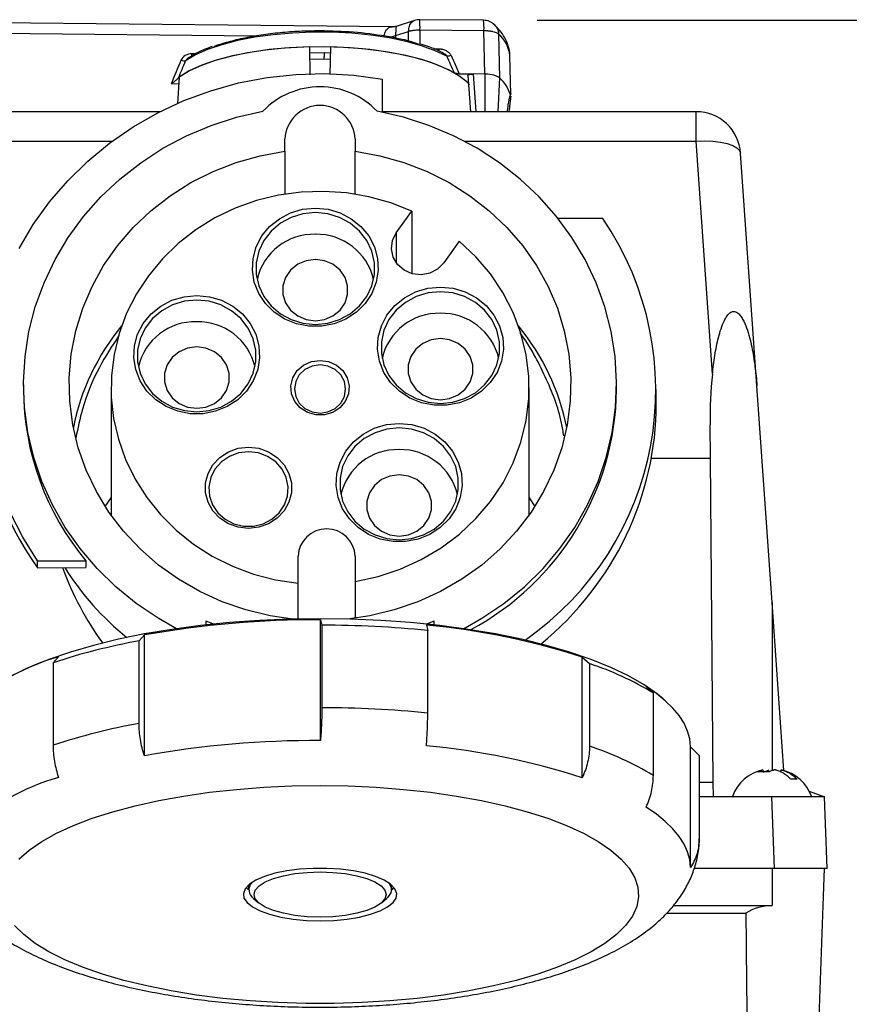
# Model space of a CAD drawing. Header units: inches. Extents: x 1.5 to 64.5, y 1.5 to 49.5.
# Tile 5 of 20: x 14.1 to 18.8, y 11.7 to 17.2. Entities that reach past the tile are written whole.
import ezdxf

# ---------------------------------------------------------------- set-up
doc = ezdxf.new("R2010")
doc.units = ezdxf.units.IN
doc.header["$LTSCALE"] = 6
doc.header["$MEASUREMENT"] = 0
doc.layers.add('DIMENSIONS', color=140, linetype='Continuous', lineweight=25)
doc.styles.add('SLDTEXTSTYLE0', font='TXT', dxfattribs={"width": 0.7})
doc.dimstyles.new('SLDDIMSTYLE0', dxfattribs={"dimtxt": 0.509766, "dimasz": 0.78, "dimexe": 0, "dimexo": 0.0625, "dimgap": 0.127441, "dimtad": 0, "dimtih": 1, "dimtoh": 1, "dimrnd": 1e-09, "dimzin": 12, "dimdsep": 46, "dimtxsty": 'SLDTEXTSTYLE0', "dimsah": 1, "dimcen": 0.09, "dimadec": 0, "dimazin": 3, "dimtfac": 1, "dimtofl": 0, "dimtmove": 0, "dimatfit": 3, "dimfxl": 0, "dimfrac": 2, "dimtolj": 1, "dimtzin": 12, "dimarcsym": 0})

# ---------------------------------------------------------------- blocks, each defined once
blk = doc.blocks.new('_D_10')
at = {"layer": 'DIMENSIONS'}
for p, q in [((17.047, 17.1868), (23.6951, 17.1868)), ((22.9451, 17.1868), (22.9451, 14.1158)), ((21.9757, 13.1915), (21.8045, 13.1915)), ((21.8045, 13.1915), (21.8045, 12.3813)), ((23.9146, 13.1915), (24.0858, 13.1915)), ((24.0858, 13.1915), (24.0858, 12.3813)), ((21.8045, 12.3813), (21.9757, 12.3813)), ((24.0858, 12.3813), (23.9146, 12.3813)), ((22.9451, 8.5556), (22.9451, 12.2672)), ((18.4665, 8.5556), (23.6951, 8.5556))]:
    blk.add_line(p, q, dxfattribs=at)
for points in [[(22.9451, 17.1868), (22.8251, 16.4068), (23.0651, 16.4068)], [(22.9451, 8.5556), (23.0651, 9.3356), (22.8251, 9.3356)]]:
    blk.add_solid(points, dxfattribs=at)
at = {"layer": 'DIMENSIONS', "char_height": 0.5, "attachment_point": 1, "style": 'SLDTEXTSTYLE0'}
for s, insert in [('8.63', (22.1877, 13.9502)), ('219.2', (21.9757, 13.0259))]:
    blk.add_mtext(s, dxfattribs=dict(at, insert=insert))

msp = doc.modelspace()

# ---------------------------------------------------------------- linework, layer by layer
for p, q in [((16.237, 17.1498), (13.6371, 17.1759)), ((16.3603, 17.186), (16.258, 17.153)), ((16.747, 17.1868), (16.3888, 17.1903)), ((13.6388, 17.1189), (15.4741, 17.1005)), ((16.254, 17.1017), (16.2539, 17.0871)), ((16.254, 17.1017), (16.3262, 17.125)), ((16.3256, 17.0696), (16.3262, 17.125)), ((16.3906, 17.1333), (16.3897, 17.0533)), ((16.3906, 17.1333), (16.7487, 17.1297)), ((16.7536, 16.8855), (16.7487, 17.1297)), ((16.8307, 17.1094), (16.8354, 16.8653)), ((15.1325, 16.9986), (15.1129, 16.9988)), ((15.7756, 16.8821), (15.7726, 17.0382)), ((15.7733, 17.0056), (15.8535, 17.0067)), ((15.8535, 17.0067), (15.8878, 17.0054)), ((15.8885, 17.0382), (15.8855, 16.8825)), ((16.4674, 17.0272), (16.4966, 17.027)), ((16.8997, 16.7711), (16.8936, 16.9896)), ((15.8526, 16.9685), (15.7734, 16.9678)), ((15.8875, 16.9678), (15.8526, 16.9685)), ((16.6105, 16.8869), (16.6882, 16.8862)), ((16.6583, 16.8786), (16.673, 16.6752)), ((16.7536, 16.8855), (16.6882, 16.8862)), ((16.6882, 16.8862), (16.7034, 16.6752)), ((16.7536, 16.8855), (16.7533, 16.6752)), ((14.9969, 16.8324), (15.0391, 16.832)), ((15.0414, 16.8681), (15.032, 16.7209)), ((16.1806, 16.6721), (16.1806, 16.8579)), ((16.8354, 16.8653), (16.8272, 16.6752)), ((14.9335, 16.6752), (13.7233, 16.6752)), ((17.9378, 16.6752), (16.1806, 16.6752)), ((16.8904, 16.6892), (16.888, 16.6752)), ((17.9378, 16.5107), (17.9378, 16.6752)), ((13.7233, 16.5107), (14.6669, 16.5107)), ((15.6337, 16.4536), (15.6337, 16.5221)), ((16.0274, 16.5221), (16.0274, 16.4536)), ((16.6373, 16.5107), (17.9378, 16.5107)), ((18.029, 15.2059), (17.9378, 16.5107)), ((15.6337, 16.4536), (15.6337, 16.2135)), ((16.0274, 16.2135), (16.0274, 16.4536)), ((18.2783, 15.139), (18.1872, 16.4426)), ((16.2576, 15.9957), (16.3446, 16.1174)), ((16.3446, 16.1174), (16.3446, 15.7678)), ((17.4144, 16.077), (17.1641, 16.077)), ((16.2576, 15.9957), (16.2576, 15.8281)), ((16.6103, 15.9498), (16.5233, 15.8281)), ((14.1691, 15.1459), (14.1691, 15.1185)), ((14.6596, 15.1288), (14.6596, 14.4154)), ((17.0016, 14.4154), (17.0016, 15.1288)), ((17.492, 15.1185), (17.492, 15.1459)), ((17.7144, 15.0412), (17.7144, 15.1185)), ((18.3632, 13.926), (18.2783, 15.139)), ((18.0175, 14.7341), (18.0159, 14.9219)), ((17.6864, 14.7341), (18.0175, 14.7341)), ((18.0334, 12.9199), (18.0175, 14.7341)), ((14.6268, 14.4641), (14.6596, 14.5127)), ((17.0016, 14.5127), (17.0343, 14.4641)), ((15.7074, 14.0345), (15.7074, 14.186)), ((16.0274, 14.186), (16.0274, 14.0441)), ((14.2467, 14.16), (14.5191, 14.16)), ((14.2467, 14.1201), (14.2467, 14.16)), ((14.2467, 14.1201), (14.5191, 14.1228)), ((14.5191, 14.16), (14.5191, 14.1228)), ((15.7074, 13.8337), (15.7074, 14.0345)), ((16.0274, 14.0441), (16.0274, 13.8381)), ((18.4289, 12.9853), (18.3632, 13.926)), ((18.3632, 13.926), (18.3632, 12.983)), ((15.1906, 13.8239), (15.2366, 13.8051)), ((15.1906, 13.8239), (15.1906, 13.8001)), ((15.833, 13.1529), (15.833, 13.8289)), ((15.833, 13.8289), (15.8404, 13.7991)), ((15.8404, 13.7991), (15.8404, 13.3367)), ((16.4245, 13.8051), (16.4706, 13.8239)), ((16.4266, 13.799), (16.434, 13.7691)), ((16.4706, 13.8001), (16.4706, 13.8239)), ((14.8466, 13.7441), (14.8165, 13.711)), ((14.8466, 13.068), (14.8466, 13.7441)), ((16.434, 13.3068), (16.434, 13.7691)), ((14.8165, 13.2486), (14.8165, 13.711)), ((14.3651, 13.6217), (14.3349, 13.5886)), ((14.3349, 13.5886), (14.3349, 13.1262)), ((17.2996, 12.9444), (17.2996, 13.6205)), ((17.2996, 13.6205), (17.3401, 13.5838)), ((17.3401, 13.5838), (17.3401, 13.1215)), ((17.6574, 13.4558), (17.698, 13.4191)), ((17.698, 12.9568), (17.698, 13.4191)), ((17.7632, 13.3776), (17.7539, 13.3857)), ((17.9056, 13.1184), (17.9555, 13.0689)), ((17.9056, 12.4423), (17.9056, 13.1184)), ((17.9555, 13.0689), (17.9555, 12.6066)), ((18.3114, 12.9889), (18.3136, 12.979)), ((18.3143, 12.9758), (18.347, 12.9889)), ((18.412, 12.9758), (18.4149, 12.9889)), ((17.9555, 12.9199), (18.0334, 12.9199)), ((18.0341, 12.8377), (18.0334, 12.9199)), ((18.5719, 12.8688), (18.6575, 12.8377)), ((18.0341, 12.8377), (17.9555, 12.8377)), ((18.3626, 12.8377), (18.0341, 12.8377)), ((18.3767, 12.4356), (18.3626, 12.8377)), ((18.6575, 12.8377), (18.3626, 12.8377)), ((18.6715, 12.4356), (18.6575, 12.8377)), ((18.3767, 12.4356), (17.926, 12.4356)), ((18.3632, 12.4356), (18.3632, 12.2282)), ((18.6715, 12.4356), (18.3767, 12.4356)), ((18.4009, 12.4356), (18.3767, 12.4356)), ((18.6493, 12.2282), (18.6565, 12.4356)), ((15.4306, 12.3421), (15.4306, 12.3186)), ((16.2306, 12.3186), (16.2306, 12.3421)), ((15.458, 12.2688), (15.4859, 12.2444)), ((16.1752, 12.2444), (16.2031, 12.2688)), ((17.8095, 12.2282), (18.3632, 12.2282)), ((18.616, 11.2756), (18.6493, 12.2282)), ((17.7734, 12.1858), (18.2162, 12.1858))]:
    msp.add_line(p, q)
at = {"flags": 128}
for points in [[(16.5417, 16.9858), (16.4764, 17.0167), (16.3998, 17.0444), (16.3131, 17.0683), (16.2179, 17.0881), (16.1159, 17.1035), (16.0088, 17.114), (15.8986, 17.1196), (15.7871, 17.1202), (15.6764, 17.1157), (15.5685, 17.1062), (15.4652, 17.0919), (15.3683, 17.0731), (15.2796, 17.05), (15.2006, 17.0231), (15.1328, 16.9928), (15.0773, 16.9598)], [(15.7726, 17.0382), (15.658, 17.033), (15.5464, 17.0226), (15.4398, 17.0074), (15.34, 16.9874), (15.2487, 16.9631), (15.1677, 16.9349), (15.0981, 16.9033), (15.0414, 16.8689)], [(16.5832, 16.8922), (16.5208, 16.9235), (16.4475, 16.9518), (16.3642, 16.9767), (16.2724, 16.9979), (16.1736, 17.0149), (16.0693, 17.0275), (15.9611, 17.0355), (15.8509, 17.0388), (15.7403, 17.0373), (15.6312, 17.031), (15.5253, 17.02), (15.4242, 17.0046), (15.3297, 16.985), (15.2431, 16.9614), (15.166, 16.9343), (15.0995, 16.904), (15.0446, 16.8711)], [(16.6688, 16.8254), (16.6533, 16.8415), (16.6083, 16.8767), (16.5504, 16.9097), (16.4807, 16.9399), (16.4003, 16.9667), (16.3104, 16.9898), (16.2127, 17.0088), (16.1086, 17.0233), (15.9999, 17.0332), (15.8885, 17.0382)], [(14.1453, 15.9097), (14.2241, 16.0432), (14.3149, 16.1699), (14.417, 16.2887), (14.5296, 16.3988), (14.6518, 16.4994), (14.7829, 16.5897), (14.9217, 16.6691), (15.0673, 16.737), (15.2186, 16.7927), (15.3744, 16.8361), (15.5336, 16.8666), (15.695, 16.8842), (15.8575, 16.8886), (16.0197, 16.8798), (16.1806, 16.8579)], [(15.0272, 13.7793), (14.9232, 13.838), (14.8003, 13.9211), (14.6859, 14.0143), (14.581, 14.1169), (14.4865, 14.2281), (14.4032, 14.3468), (14.3317, 14.4722), (14.2727, 14.6033), (14.2266, 14.7388), (14.1938, 14.8776), (14.1747, 15.0188), (14.1692, 15.1609), (14.1776, 15.303), (14.1996, 15.4437), (14.2353, 15.582), (14.2841, 15.7166), (14.3459, 15.8465), (14.4199, 15.9706), (14.5056, 16.0879), (14.6024, 16.1973), (14.7093, 16.298), (14.8256, 16.3891), (14.9502, 16.4699), (15.0821, 16.5397), (15.2202, 16.5979), (15.3634, 16.6441), (15.5105, 16.6779)], [(16.6339, 13.7793), (16.7379, 13.838), (16.8608, 13.9211), (16.9752, 14.0143), (17.0801, 14.1169), (17.1746, 14.2281), (17.2579, 14.3468), (17.3294, 14.4722), (17.3884, 14.6033), (17.4345, 14.7388), (17.4673, 14.8776), (17.4865, 15.0188), (17.4919, 15.1609), (17.4835, 15.303), (17.4615, 15.4437), (17.4258, 15.582), (17.377, 15.7166), (17.3153, 15.8465), (17.2412, 15.9706), (17.1555, 16.0879), (17.0587, 16.1973), (16.9518, 16.298), (16.8355, 16.3891), (16.7109, 16.4699), (16.579, 16.5397), (16.4409, 16.5979), (16.2977, 16.6441), (16.1506, 16.6779)], [(17.9378, 16.5107), (17.9857, 16.5121), (18.0319, 16.5102), (18.0745, 16.5051), (18.1121, 16.4971), (18.1431, 16.4864), (18.1665, 16.4734), (18.1814, 16.4586), (18.1872, 16.4426)], [(15.6775, 13.833), (15.5512, 13.8515), (15.4151, 13.8842), (15.283, 13.9295), (15.1565, 13.9869), (15.0367, 14.056), (14.9248, 14.1359), (14.822, 14.226), (14.7293, 14.3252), (14.6476, 14.4327), (14.5777, 14.5473), (14.5203, 14.6678), (14.4761, 14.7932), (14.4454, 14.922), (14.4285, 15.0532), (14.4257, 15.1852), (14.4369, 15.3168), (14.462, 15.4468), (14.5008, 15.5737), (14.5529, 15.6964), (14.6178, 15.8135), (14.6949, 15.924), (14.7832, 16.0267), (14.8821, 16.1206), (14.9904, 16.2047), (15.1071, 16.2782), (15.2311, 16.3405), (15.3611, 16.3908), (15.4957, 16.4286), (15.6337, 16.4536)], [(16.0274, 16.4536), (16.1654, 16.4286), (16.3001, 16.3908), (16.43, 16.3405), (16.554, 16.2782), (16.6707, 16.2047), (16.779, 16.1206), (16.8779, 16.0267), (16.9663, 15.924), (17.0433, 15.8135), (17.1082, 15.6964), (17.1603, 15.5737), (17.1991, 15.4468), (17.2242, 15.3168), (17.2354, 15.1852), (17.2326, 15.0532), (17.2157, 14.922), (17.185, 14.7932), (17.1408, 14.6678), (17.0834, 14.5473), (17.0135, 14.4327), (16.9318, 14.3252), (16.8391, 14.226), (16.7363, 14.1359), (16.6244, 14.056), (16.5046, 13.9869), (16.3781, 13.9295), (16.2461, 13.8842), (16.1099, 13.8515), (15.9836, 13.833)], [(16.3446, 16.1174), (16.227, 16.1642), (16.1047, 16.1986), (15.9792, 16.2203), (15.8518, 16.229), (15.7242, 16.2246), (15.5979, 16.2072), (15.4743, 16.177), (15.355, 16.1343), (15.2413, 16.0797), (15.1347, 16.0138), (15.0363, 15.9373), (14.9473, 15.8513), (14.8689, 15.7566), (14.8018, 15.6545), (14.747, 15.5461), (14.7051, 15.4328), (14.6766, 15.3158), (14.6618, 15.1967), (14.6609, 15.0767), (14.6739, 14.9573), (14.7006, 14.84), (14.7408, 14.7261), (14.7939, 14.617), (14.8593, 14.514), (14.9363, 14.4183), (15.024, 14.3311), (15.1212, 14.2533), (15.2268, 14.1859), (15.3396, 14.1298), (15.4583, 14.0855), (15.5814, 14.0536), (15.7074, 14.0345)], [(15.8042, 16.1352), (15.8752, 16.1285), (15.9434, 16.1084), (16.0058, 16.0758), (16.06, 16.0321), (16.1038, 15.979), (16.1352, 15.9187), (16.1531, 15.8537), (16.1567, 15.7867), (16.1459, 15.7203), (16.1211, 15.6574), (16.0833, 15.6004), (16.0341, 15.5518), (15.9755, 15.5134), (15.9098, 15.4869), (15.8399, 15.4734), (15.7684, 15.4734), (15.6985, 15.4869), (15.6328, 15.5134), (15.5742, 15.5518), (15.525, 15.6004), (15.4872, 15.6574), (15.4624, 15.7203), (15.4516, 15.7867), (15.4552, 15.8537), (15.4731, 15.9187), (15.5045, 15.979), (15.5483, 16.0321), (15.6025, 16.0758), (15.6649, 16.1084), (15.7331, 16.1285), (15.8042, 16.1352)], [(15.8042, 16.1096), (15.7349, 16.1028), (15.6687, 16.0826), (15.6084, 16.0498), (15.5567, 16.0061), (15.5157, 15.9531), (15.4874, 15.8934), (15.4729, 15.8294), (15.4729, 15.7639), (15.4874, 15.6999), (15.5157, 15.6402), (15.5567, 15.5872), (15.6084, 15.5435), (15.6687, 15.5107), (15.7349, 15.4905), (15.8042, 15.4837), (15.8734, 15.4905), (15.9396, 15.5107), (15.9999, 15.5435), (16.0517, 15.5872), (16.0926, 15.6402), (16.1209, 15.6999), (16.1354, 15.7639), (16.1354, 15.8294), (16.1209, 15.8934), (16.0926, 15.9531), (16.0517, 16.0061), (15.9999, 16.0498), (15.9396, 16.0826), (15.8734, 16.1028), (15.8042, 16.1096)], [(16.5233, 15.8281), (16.4892, 15.7936), (16.4454, 15.7707), (16.3963, 15.7617), (16.3466, 15.7673), (16.3012, 15.7871), (16.2645, 15.8191), (16.2402, 15.8602), (16.2306, 15.9064), (16.2366, 15.9531), (16.2576, 15.9957)], [(16.0274, 14.0441), (16.1554, 14.0716), (16.2794, 14.1124), (16.3976, 14.166), (16.5088, 14.2318), (16.6114, 14.3088), (16.7042, 14.3961), (16.786, 14.4926), (16.8558, 14.5971), (16.9127, 14.7083), (16.956, 14.8248), (16.9851, 14.9452), (16.9998, 15.0678), (16.9997, 15.1912), (16.9849, 15.3138), (16.9556, 15.4341), (16.9121, 15.5505), (16.8551, 15.6617), (16.7851, 15.7661), (16.7032, 15.8626), (16.6103, 15.9498)], [(15.8042, 15.8475), (15.7526, 15.8406), (15.7052, 15.8202), (15.6659, 15.7882), (15.6377, 15.747), (15.623, 15.7), (15.623, 15.6511), (15.6377, 15.6041), (15.6659, 15.563), (15.7052, 15.5309), (15.7526, 15.5106), (15.8042, 15.5036), (15.8557, 15.5106), (15.9031, 15.5309), (15.9425, 15.563), (15.9706, 15.6041), (15.9853, 15.6511), (15.9853, 15.7), (15.9706, 15.747), (15.9425, 15.7882), (15.9031, 15.8202), (15.8557, 15.8406), (15.8042, 15.8475)], [(16.5053, 15.6926), (16.5763, 15.6858), (16.6445, 15.6657), (16.707, 15.6332), (16.7612, 15.5894), (16.8049, 15.5363), (16.8363, 15.4761), (16.8542, 15.4111), (16.8579, 15.3441), (16.847, 15.2777), (16.8222, 15.2148), (16.7844, 15.1578), (16.7352, 15.1091), (16.6766, 15.0708), (16.611, 15.0443), (16.541, 15.0308), (16.4696, 15.0308), (16.3996, 15.0443), (16.3339, 15.0708), (16.2753, 15.1091), (16.2261, 15.1578), (16.1883, 15.2148), (16.1635, 15.2777), (16.1527, 15.3441), (16.1563, 15.4111), (16.1742, 15.4761), (16.2057, 15.5363), (16.2494, 15.5894), (16.3036, 15.6332), (16.366, 15.6657), (16.4342, 15.6858), (16.5053, 15.6926)], [(16.5053, 15.667), (16.436, 15.6601), (16.3698, 15.6399), (16.3095, 15.6072), (16.2578, 15.5634), (16.2168, 15.5105), (16.1885, 15.4507), (16.174, 15.3867), (16.174, 15.3213), (16.1885, 15.2573), (16.2168, 15.1975), (16.2578, 15.1446), (16.3095, 15.1008), (16.3698, 15.0681), (16.436, 15.0479), (16.5053, 15.0411), (16.5745, 15.0479), (16.6407, 15.0681), (16.701, 15.1008), (16.7528, 15.1446), (16.7937, 15.1975), (16.822, 15.2573), (16.8365, 15.3213), (16.8365, 15.3867), (16.822, 15.4507), (16.7937, 15.5105), (16.7528, 15.5634), (16.701, 15.6072), (16.6407, 15.6399), (16.5745, 15.6601), (16.5053, 15.667)], [(15.1395, 15.6454), (15.2106, 15.6386), (15.2787, 15.6186), (15.3412, 15.586), (15.3954, 15.5422), (15.4391, 15.4892), (15.4706, 15.4289), (15.4885, 15.3639), (15.4921, 15.2969), (15.4813, 15.2305), (15.4565, 15.1676), (15.4187, 15.1106), (15.3695, 15.062), (15.3109, 15.0236), (15.2452, 14.9971), (15.1752, 14.9836), (15.1038, 14.9836), (15.0338, 14.9971), (14.9682, 15.0236), (14.9096, 15.062), (14.8603, 15.1106), (14.8226, 15.1676), (14.7977, 15.2305), (14.7869, 15.2969), (14.7905, 15.3639), (14.8085, 15.4289), (14.8399, 15.4892), (14.8836, 15.5422), (14.9378, 15.586), (15.0003, 15.6186), (15.0685, 15.6386), (15.1395, 15.6454)], [(15.1395, 15.6198), (15.0703, 15.613), (15.0041, 15.5927), (14.9438, 15.56), (14.892, 15.5163), (14.8511, 15.4633), (14.8228, 15.4036), (14.8083, 15.3396), (14.8083, 15.2741), (14.8228, 15.2101), (14.8511, 15.1504), (14.892, 15.0974), (14.9438, 15.0536), (15.0041, 15.0209), (15.0703, 15.0007), (15.1395, 14.9939), (15.2088, 15.0007), (15.275, 15.0209), (15.3353, 15.0536), (15.387, 15.0974), (15.4279, 15.1504), (15.4563, 15.2101), (15.4707, 15.2741), (15.4707, 15.3396), (15.4563, 15.4036), (15.4279, 15.4633), (15.387, 15.5163), (15.3353, 15.56), (15.275, 15.5927), (15.2088, 15.613), (15.1395, 15.6198)], [(16.5053, 15.4049), (16.4537, 15.3979), (16.4063, 15.3776), (16.367, 15.3456), (16.3388, 15.3044), (16.3241, 15.2574), (16.3241, 15.2085), (16.3388, 15.1615), (16.367, 15.1203), (16.4063, 15.0883), (16.4537, 15.0679), (16.5053, 15.061), (16.5568, 15.0679), (16.6042, 15.0883), (16.6436, 15.1203), (16.6717, 15.1615), (16.6864, 15.2085), (16.6864, 15.2574), (16.6717, 15.3044), (16.6436, 15.3456), (16.6042, 15.3776), (16.5568, 15.3979), (16.5053, 15.4049)], [(15.1395, 15.3577), (15.088, 15.3508), (15.0406, 15.3304), (15.0012, 15.2984), (14.9731, 15.2572), (14.9584, 15.2102), (14.9584, 15.1613), (14.9731, 15.1143), (15.0012, 15.0732), (15.0406, 15.0411), (15.088, 15.0208), (15.1395, 15.0138), (15.1911, 15.0208), (15.2385, 15.0411), (15.2778, 15.0732), (15.306, 15.1143), (15.3207, 15.1613), (15.3207, 15.2102), (15.306, 15.2572), (15.2778, 15.2984), (15.2385, 15.3304), (15.1911, 15.3508), (15.1395, 15.3577)], [(15.8306, 15.2824), (15.8787, 15.2756), (15.9227, 15.2557), (15.9584, 15.2246), (15.9828, 15.1849), (15.9936, 15.1403), (15.99, 15.0946), (15.9721, 15.052), (15.9418, 15.0161), (15.9015, 14.9903), (15.8549, 14.9769), (15.8062, 14.9769), (15.7596, 14.9903), (15.7193, 15.0161), (15.689, 15.052), (15.6712, 15.0946), (15.6675, 15.1403), (15.6784, 15.1849), (15.7027, 15.2246), (15.7384, 15.2557), (15.7824, 15.2756), (15.8306, 15.2824)], [(15.8306, 15.2568), (15.7862, 15.2502), (15.7462, 15.231), (15.7145, 15.2012), (15.6941, 15.1636), (15.6871, 15.1219), (15.6941, 15.0803), (15.7145, 15.0427), (15.7462, 15.0128), (15.7862, 14.9937), (15.8306, 14.9871), (15.8749, 14.9937), (15.9149, 15.0128), (15.9466, 15.0427), (15.967, 15.0803), (15.9741, 15.1219), (15.967, 15.1636), (15.9466, 15.2012), (15.9149, 15.231), (15.8749, 15.2502), (15.8306, 15.2568)], [(16.2739, 14.9293), (16.345, 14.9225), (16.4132, 14.9024), (16.4756, 14.8698), (16.5298, 14.8261), (16.5736, 14.773), (16.605, 14.7127), (16.6229, 14.6477), (16.6265, 14.5807), (16.6157, 14.5143), (16.5909, 14.4514), (16.5531, 14.3944), (16.5039, 14.3458), (16.4453, 14.3074), (16.3796, 14.281), (16.3097, 14.2674), (16.2382, 14.2674), (16.1683, 14.281), (16.1026, 14.3074), (16.044, 14.3458), (15.9948, 14.3944), (15.957, 14.4514), (15.9322, 14.5143), (15.9214, 14.5807), (15.925, 14.6477), (15.9429, 14.7127), (15.9743, 14.773), (16.0181, 14.8261), (16.0723, 14.8698), (16.1347, 14.9024), (16.2029, 14.9225), (16.2739, 14.9293)], [(16.2739, 14.9036), (16.2047, 14.8968), (16.1385, 14.8766), (16.0782, 14.8439), (16.0264, 14.8001), (15.9855, 14.7471), (15.9572, 14.6874), (15.9427, 14.6234), (15.9427, 14.5579), (15.9572, 14.4939), (15.9855, 14.4342), (16.0264, 14.3812), (16.0782, 14.3375), (16.1385, 14.3048), (16.2047, 14.2845), (16.2739, 14.2777), (16.3432, 14.2845), (16.4094, 14.3048), (16.4697, 14.3375), (16.5214, 14.3812), (16.5624, 14.4342), (16.5907, 14.4939), (16.6052, 14.5579), (16.6052, 14.6234), (16.5907, 14.6874), (16.5624, 14.7471), (16.5214, 14.8001), (16.4697, 14.8439), (16.4094, 14.8766), (16.3432, 14.8968), (16.2739, 14.9036)], [(15.4299, 14.7962), (15.4879, 14.7896), (15.5426, 14.7701), (15.5907, 14.7389), (15.6294, 14.6978), (15.6566, 14.6491), (15.6706, 14.5958), (15.6706, 14.5409), (15.6566, 14.4875), (15.6294, 14.4389), (15.5907, 14.3978), (15.5426, 14.3666), (15.4879, 14.3471), (15.4299, 14.3405), (15.3718, 14.3471), (15.3172, 14.3666), (15.2691, 14.3978), (15.2303, 14.4389), (15.2031, 14.4875), (15.1891, 14.5409), (15.1891, 14.5958), (15.2031, 14.6491), (15.2303, 14.6978), (15.2691, 14.7389), (15.3172, 14.7701), (15.3718, 14.7896), (15.4299, 14.7962)], [(15.4299, 14.7706), (15.3745, 14.764), (15.3227, 14.7447), (15.2776, 14.7139), (15.242, 14.6735), (15.2183, 14.6261), (15.2078, 14.5746), (15.2113, 14.5223), (15.2285, 14.4725), (15.2584, 14.4282), (15.2991, 14.3923), (15.348, 14.3671), (15.402, 14.3541), (15.4578, 14.3541), (15.5118, 14.3671), (15.5607, 14.3923), (15.6013, 14.4282), (15.6312, 14.4725), (15.6484, 14.5223), (15.6519, 14.5746), (15.6415, 14.6261), (15.6177, 14.6735), (15.5822, 14.7139), (15.5371, 14.7447), (15.4852, 14.764), (15.4299, 14.7706)], [(16.2739, 14.6415), (16.2224, 14.6346), (16.175, 14.6142), (16.1356, 14.5822), (16.1075, 14.541), (16.0928, 14.4941), (16.0928, 14.4451), (16.1075, 14.3981), (16.1356, 14.357), (16.175, 14.3249), (16.2224, 14.3046), (16.2739, 14.2976), (16.3255, 14.3046), (16.3729, 14.3249), (16.4122, 14.357), (16.4404, 14.3981), (16.4551, 14.4451), (16.4551, 14.4941), (16.4404, 14.541), (16.4122, 14.5822), (16.3729, 14.6142), (16.3255, 14.6346), (16.2739, 14.6415)], [(14.2467, 14.16), (14.1647, 14.2919), (14.0951, 14.4298)], [(15.8306, 13.8349), (15.66, 13.8325), (15.4907, 13.8253), (15.3236, 13.8133), (15.16, 13.7967), (15.0011, 13.7754), (14.8477, 13.7498), (14.7011, 13.7199), (14.5622, 13.686), (14.432, 13.6483), (14.3113, 13.607), (14.201, 13.5625), (14.1018, 13.5149), (14.0144, 13.4648), (13.9395, 13.4124), (13.9072, 13.3857)], [(17.7539, 13.3857), (17.7216, 13.4124), (17.6467, 13.4648), (17.5593, 13.5149), (17.4601, 13.5625), (17.3498, 13.607), (17.2291, 13.6483), (17.0989, 13.686), (16.96, 13.7199), (16.8134, 13.7498), (16.6601, 13.7754), (16.5011, 13.7967), (16.3375, 13.8133), (16.1704, 13.8253), (16.0011, 13.8325), (15.8306, 13.8349)], [(17.9056, 13.1184), (17.9017, 13.1623), (17.89, 13.2061), (17.8703, 13.2495), (17.8429, 13.2924), (17.8077, 13.3346), (17.765, 13.376), (17.7148, 13.4165), (17.6574, 13.4558)], [(15.8306, 12.901), (15.9883, 12.8986), (16.1448, 12.8914), (16.2989, 12.8796), (16.4493, 12.8631), (16.5949, 12.8422), (16.7344, 12.8169), (16.8669, 12.7875), (16.9913, 12.7542), (17.1066, 12.7173), (17.2119, 12.6771), (17.3064, 12.6338), (17.3894, 12.5879), (17.4602, 12.5396), (17.5182, 12.4894), (17.563, 12.4376), (17.5942, 12.3846), (17.6116, 12.3309), (17.6151, 12.2769), (17.6046, 12.2231), (17.5803, 12.1697), (17.5422, 12.1173), (17.4908, 12.0662), (17.4263, 12.0169), (17.3494, 11.9697), (17.2606, 11.9251), (17.1606, 11.8833), (17.0502, 11.8447), (16.9302, 11.8095), (16.8016, 11.7782), (16.6655, 11.7508), (16.5228, 11.7277), (16.3746, 11.709), (16.2223, 11.6948), (16.0668, 11.6853), (15.9095, 11.6805), (15.7516, 11.6805), (15.5943, 11.6853), (15.4389, 11.6948), (15.2865, 11.709), (15.1384, 11.7277), (14.9956, 11.7508), (14.8595, 11.7782), (14.7309, 11.8095), (14.6109, 11.8447), (14.5005, 11.8833), (14.4005, 11.9251), (14.3117, 11.9697), (14.2348, 12.0169), (14.1703, 12.0662), (14.1189, 12.1173)], [(14.1429, 12.4894), (14.2009, 12.5396), (14.2717, 12.5879), (14.3547, 12.6338), (14.4492, 12.6771), (14.5545, 12.7173), (14.6698, 12.7542), (14.7942, 12.7875), (14.9267, 12.8169), (15.0663, 12.8422), (15.2118, 12.8631), (15.3622, 12.8796), (15.5163, 12.8914), (15.6728, 12.8986), (15.8306, 12.901)], [(17.9056, 12.4423), (17.9017, 12.4862), (17.89, 12.53), (17.8703, 12.5734), (17.8429, 12.6163), (17.8077, 12.6585), (17.765, 12.6999), (17.7148, 12.7404), (17.6574, 12.7797)], [(15.8306, 12.1434), (15.9073, 12.1457), (15.9816, 12.1528), (16.0511, 12.1642), (16.1135, 12.1797), (16.1667, 12.1988), (16.2092, 12.2208), (16.2395, 12.245), (16.2567, 12.2707), (16.2601, 12.297), (16.2498, 12.3232), (16.2259, 12.3483), (16.1894, 12.3715), (16.1414, 12.3921), (16.0833, 12.4094), (16.0171, 12.423), (15.9449, 12.4322), (15.8691, 12.4369), (15.792, 12.4369), (15.7162, 12.4322), (15.644, 12.423), (15.5778, 12.4094), (15.5198, 12.3921), (15.4717, 12.3715), (15.4352, 12.3483), (15.4113, 12.3232), (15.401, 12.297), (15.4044, 12.2707), (15.4216, 12.245), (15.4519, 12.2208), (15.4944, 12.1988), (15.5476, 12.1797), (15.61, 12.1642), (15.6795, 12.1528), (15.7538, 12.1457), (15.8306, 12.1434)], [(15.8306, 12.1639), (15.7584, 12.1663), (15.689, 12.1735), (15.625, 12.1852), (15.5689, 12.201), (15.5229, 12.2201), (15.4887, 12.242), (15.4677, 12.2658), (15.4606, 12.2904), (15.4677, 12.3151), (15.4887, 12.3389), (15.5229, 12.3608), (15.5689, 12.3799), (15.625, 12.3957), (15.689, 12.4074), (15.7584, 12.4146), (15.8306, 12.417), (15.9027, 12.4146), (15.9721, 12.4074), (16.0361, 12.3957), (16.0922, 12.3799), (16.1382, 12.3608), (16.1724, 12.3389), (16.1934, 12.3151), (16.2006, 12.2904), (16.1934, 12.2658), (16.1724, 12.242), (16.1382, 12.2201), (16.0922, 12.201), (16.0361, 12.1852), (15.9721, 12.1735), (15.9027, 12.1663), (15.8306, 12.1639)], [(16.2152, 12.3562), (16.2193, 12.3509), (16.2301, 12.3251), (16.2265, 12.2992), (16.2086, 12.2739), (16.2031, 12.2688)], [(15.4167, 12.3304), (15.4216, 12.3249), (15.4306, 12.3163)], [(16.2305, 12.3163), (16.2395, 12.3249), (16.2444, 12.3304)]]:
    msp.add_lwpolyline(points, dxfattribs=at)
for centre, radius, start, end in [((16.3879, 17.1004), 0.09, 89.4251, 107.8946), ((15.9344, 17.148), 0.4564, 358.1598, 5.3265), ((16.7461, 17.0968), 0.09, 46.8733, 89.4251), ((16.4439, 17.149), 0.3054, 356.3838, 7.1025), ((16.7209, 16.9753), 0.1733, 4.7264, 50.6871), ((16.7067, 16.7151), 0.1978, 15.6989, 49.4184), ((15.8306, 16.3712), 0.4433, 43.7791, 136.2209), ((15.8306, 16.5128), 0.1971, 2.7157, 177.2843), ((17.9378, 16.4252), 0.25, 4, 90), ((16.0071, 15.1154), 1.7044, 304.7824, 34.3431), ((15.7951, 15.6625), 0.3261, 88.4131, 166.9601), ((15.8108, 15.6594), 0.3292, 13.4742, 91.1526), ((15.1305, 15.1727), 0.3261, 88.4131, 166.9601), ((15.1461, 15.1696), 0.3292, 13.4742, 91.1526), ((16.4962, 15.2199), 0.3261, 88.4131, 166.9601), ((16.5119, 15.2168), 0.3292, 13.4742, 91.1526), ((15.7093, 14.6549), 1.2857, 140.3731, 168.7274), ((15.9518, 14.6549), 1.2857, 11.2726, 39.6269), ((15.6697, 15.1233), 1.5006, 180.1818, 219.9348), ((15.9446, 15.1383), 1.5475, 298.1149, 359.2691), ((16.2649, 14.4565), 0.3261, 88.4131, 166.9601), ((16.2806, 14.4534), 0.3292, 13.4742, 91.1526), ((15.8674, 14.1787), 0.1602, 2.5844, 177.4156), ((15.743, 14.9682), 1.5878, 212.2249, 231.2331), ((15.8098, 8.3239), 5.5051, 89.7578, 100.0759), ((15.8352, 7.7914), 6.0076, 84.27985, 89.95053), ((16.0651, 9.8084), 4.007, 72.0565, 84.8234), ((15.4377, 10.2587), 3.5077, 100.1998, 108.3228), ((14.6982, 12.4335), 1.234, 105.6613, 133.8687), ((16.7929, 11.9235), 1.7481, 58.8171, 71.7573), ((15.8352, 7.3291), 6.0076, 84.27985, 89.95053), ((15.4377, 9.7963), 3.5077, 100.1998, 108.3228), ((15.8098, 7.6478), 5.5051, 89.7578, 100.0759), ((16.0651, 9.1323), 4.007, 72.0565, 84.8234), ((16.7929, 11.4612), 1.7481, 58.8171, 71.7573), ((18.3632, 12.7587), 0.236, 102.8933, 159.9407), ((18.3632, 12.7587), 0.236, 19.7799, 77.1606), ((14.6982, 11.7574), 1.234, 105.6613, 133.8687), ((15.4923, 12.3181), 0.06, 140.5578, 235.1628), ((18.3632, 11.9521), 0.2762, 90.0011, 122.1658)]:
    msp.add_arc(centre, radius, start, end)
for centre, major_axis, ratio, start_param, end_param in [((18.3632, 14.9448), (0, 0.9547), 0.363866, 1.293788, 1.594775), ((15.8306, 15.0599), (1.8815, 0.1039), 0.905477, 3.091651, 3.663802), ((15.8306, 15.0412), (1.8839, 0), 0.948977, 5.4296, 6.283185), ((15.8306, 14.7119), (0, -1.6447), 0.939693, 5.079583, 5.37582)]:
    msp.add_ellipse(centre, major_axis=major_axis, ratio=ratio, start_param=start_param, end_param=end_param)
for points, knots in [([(16.1897, 17.0933), (16.19, 17.0984), (16.1907, 17.1087), (16.1951, 17.1222), (16.2018, 17.134), (16.2146, 17.1457), (16.2271, 17.1518), (16.2365, 17.1496), (16.237, 17.1495)], [0, 0, 0, 0, 0.138788, 0.283002, 0.440785, 0.614724, 0.979036, 1, 1, 1, 1]), ([(16.2584, 17.1531), (16.2546, 17.152), (16.2473, 17.1498), (16.241, 17.1498), (16.2379, 17.1498)], [0, 0, 0, 0, 0.5090145, 1, 1, 1, 1]), ([(16.2582, 17.1525), (16.258, 17.1526), (16.2573, 17.1531), (16.2563, 17.149), (16.2553, 17.1409), (16.2546, 17.1299), (16.2541, 17.1168), (16.254, 17.1066), (16.254, 17.1017)], [0, 0, 0, 0, 0.073179, 0.312398, 0.508595, 0.683476, 0.846092, 1, 1, 1, 1]), ([(16.3262, 17.125), (16.3274, 17.1353), (16.3296, 17.1561), (16.3426, 17.1777), (16.3551, 17.1827), (16.3606, 17.1849)], [0, 0, 0, 0, 0.358053, 0.716107, 1, 1, 1, 1]), ([(16.8072, 17.1619), (16.8135, 17.1551), (16.8268, 17.1407), (16.8294, 17.1202), (16.8307, 17.1094)], [0, 0, 0, 0, 0.470377, 1, 1, 1, 1]), ([(16.8929, 16.9863), (16.8931, 16.9887), (16.895, 17.0078), (16.8862, 17.0436), (16.867, 17.0905), (16.8398, 17.1298), (16.8176, 17.1524), (16.808, 17.162)], [0, 0, 0, 0, 0.035769, 0.287869, 0.53943, 0.802416, 1, 1, 1, 1]), ([(15.2377, 17.041), (15.2396, 17.0418), (15.2658, 17.0527), (15.3274, 17.0704), (15.4216, 17.0928), (15.5249, 17.11), (15.6325, 17.122), (15.743, 17.129), (15.8172, 17.1292), (15.8543, 17.1294)], [0, 0, 0, 0, 0.013127, 0.179688, 0.346676, 0.513103, 0.677499, 0.838475, 1, 1, 1, 1]), ([(15.8543, 17.1294), (15.9171, 17.1274), (16.0442, 17.1233), (16.2201, 17.0971), (16.3362, 17.0731), (16.3808, 17.0554), (16.3837, 17.0542)], [0, 0, 0, 0, 0.321128, 0.6498536, 0.9774679, 1, 1, 1, 1]), ([(16.2218, 17.0949), (16.2226, 17.095), (16.2291, 17.0955), (16.2404, 17.0977), (16.2495, 17.1003), (16.254, 17.1017)], [0, 0, 0, 0, 0.067696, 0.533848, 1, 1, 1, 1]), ([(16.3262, 17.125), (16.3276, 17.1254), (16.3307, 17.1264), (16.3358, 17.1278), (16.3417, 17.1291), (16.3485, 17.1304), (16.3561, 17.1316), (16.3653, 17.1326), (16.3769, 17.1334), (16.3857, 17.1333), (16.3906, 17.1333)], [0, 0, 0, 0, 0.0818642, 0.1728107, 0.2728383, 0.3819458, 0.5001317, 0.6266561, 0.7932927, 1, 1, 1, 1]), ([(16.7487, 17.1297), (16.7507, 17.1297), (16.7547, 17.1297), (16.7605, 17.1295), (16.7659, 17.1293), (16.771, 17.1289), (16.7757, 17.1284), (16.78, 17.1279), (16.784, 17.1273), (16.7876, 17.1267), (16.7909, 17.1261), (16.7938, 17.1255), (16.7965, 17.1249), (16.803, 17.1234), (16.812, 17.1206), (16.8211, 17.1164), (16.8271, 17.1127), (16.8296, 17.1104), (16.8307, 17.1094)], [0, 0, 0, 0, 0.056972, 0.111166, 0.162581, 0.211218, 0.257075, 0.300154, 0.340454, 0.377975, 0.412716, 0.444678, 0.47386, 0.500264, 0.667204, 0.806166, 0.917108, 1, 1, 1, 1]), ([(16.5236, 17.0016), (16.5183, 17.0044), (16.4937, 17.0175), (16.4517, 17.0357), (16.41, 17.0491), (16.3938, 17.0542)], [0, 0, 0, 0, 0.144118, 0.667536, 1, 1, 1, 1]), ([(15.2254, 17.0398), (15.2105, 17.0343), (15.1719, 17.02), (15.1269, 16.9975), (15.1, 16.9797), (15.0898, 16.9729)], [0, 0, 0, 0, 0.278621, 0.724406, 1, 1, 1, 1]), ([(15.113, 16.9877), (15.113, 16.9882), (15.1129, 16.9907), (15.1129, 16.9951), (15.1129, 16.9988)], [0, 0, 0, 0, 0.168265, 1, 1, 1, 1]), ([(15.8535, 17.0067), (15.8534, 17.0055), (15.8532, 17.0036), (15.853, 16.9983), (15.8529, 16.995), (15.8528, 16.9875), (15.8527, 16.9835), (15.8526, 16.9756), (15.8526, 16.9718), (15.8526, 16.9685)], [0, 0, 0, 0, 0.25, 0.25, 0.5, 0.5, 0.75, 0.75, 1, 1, 1, 1]), ([(16.4966, 17.027), (16.4984, 17.0269), (16.5019, 17.0268), (16.5071, 17.0263), (16.5122, 17.0256), (16.519, 17.0242), (16.5273, 17.0218), (16.5368, 17.0177), (16.5456, 17.0123), (16.5526, 17.0065), (16.5579, 17.0007), (16.5618, 16.9953), (16.5637, 16.9914), (16.5647, 16.9895)], [0, 0, 0, 0, 0.06324, 0.125841, 0.188011, 0.249966, 0.376197, 0.49964, 0.626048, 0.750405, 0.83595, 0.918724, 1, 1, 1, 1]), ([(16.4966, 17.027), (16.4966, 17.0234), (16.4966, 17.0184), (16.4967, 17.0155), (16.4968, 17.0147)], [0, 0, 0, 0, 0.72102, 1, 1, 1, 1]), ([(16.5237, 17.0019), (16.5237, 17.0018), (16.5277, 17.0006), (16.5329, 16.9962), (16.5387, 16.9906), (16.5407, 16.9873), (16.5417, 16.9858)], [0, 0, 0, 0, 0.003701, 0.529526, 0.778181, 1, 1, 1, 1]), ([(16.5832, 16.8922), (16.5762, 16.908), (16.5624, 16.9392), (16.5485, 16.9704), (16.5417, 16.9858)], [0, 0, 0, 0, 0.506235, 1, 1, 1, 1]), ([(16.5647, 16.9895), (16.5722, 16.9727), (16.5876, 16.9385), (16.6028, 16.9043), (16.6105, 16.8869)], [0, 0, 0, 0, 0.492592, 1, 1, 1, 1]), ([(15.0896, 16.9731), (15.0873, 16.9715), (15.0821, 16.968), (15.079, 16.9627), (15.0773, 16.9598)], [0, 0, 0, 0, 0.458199, 1, 1, 1, 1]), ([(16.6105, 16.8869), (16.6094, 16.887), (16.6072, 16.887), (16.604, 16.8872), (16.6009, 16.8875), (16.5978, 16.8879), (16.5942, 16.8885), (16.5902, 16.8894), (16.5862, 16.8907), (16.5842, 16.8917), (16.5832, 16.8922)], [0, 0, 0, 0, 0.099619, 0.198491, 0.29755, 0.397724, 0.499909, 0.671661, 0.836571, 1, 1, 1, 1]), ([(16.6585, 16.8784), (16.6586, 16.8787), (16.6592, 16.8798), (16.6621, 16.8816), (16.667, 16.8836), (16.6734, 16.8851), (16.6806, 16.886), (16.6857, 16.8861), (16.6882, 16.8862)], [0, 0, 0, 0, 0.055549, 0.245134, 0.431856, 0.62198, 0.812385, 1, 1, 1, 1]), ([(16.8354, 16.8653), (16.8295, 16.8708), (16.8188, 16.8758), (16.7913, 16.8829), (16.7745, 16.885), (16.7573, 16.8854)], [0, 0, 0, 0, 0.5, 0.5, 1, 1, 1, 1]), ([(14.9969, 16.8324), (14.9986, 16.8335), (15.0017, 16.8355), (15.0061, 16.8384), (15.0098, 16.8409), (15.012, 16.8425), (15.013, 16.8432)], [0, 0, 0, 0, 0.312194, 0.582898, 0.812156, 1, 1, 1, 1]), ([(15.013, 16.8432), (15.0144, 16.8443), (15.0172, 16.8463), (15.0212, 16.8494), (15.0247, 16.8522), (15.0283, 16.8552), (15.0318, 16.8584), (15.0352, 16.8617), (15.037, 16.8636), (15.0378, 16.8646)], [0, 0, 0, 0, 0.157026, 0.301385, 0.433238, 0.55279, 0.719369, 0.86798, 1, 1, 1, 1]), ([(15.0378, 16.8646), (15.0384, 16.8653), (15.0396, 16.8667), (15.0414, 16.8685), (15.0431, 16.87), (15.0441, 16.8708), (15.0446, 16.8711)], [0, 0, 0, 0, 0.255174, 0.505301, 0.752757, 1, 1, 1, 1]), ([(16.8812, 16.6752), (16.8814, 16.6776), (16.8826, 16.696), (16.8866, 16.723), (16.8923, 16.7532), (16.8956, 16.7635), (16.8972, 16.7686)], [0, 0, 0, 0, 0.050327, 0.38247, 0.694128, 1, 1, 1, 1]), ([(16.8972, 16.7686), (16.8983, 16.773), (16.8997, 16.7788), (16.8994, 16.7725), (16.8994, 16.771)], [0, 0, 0, 0, 0.767182, 1, 1, 1, 1]), ([(16.8991, 16.7627), (16.8991, 16.7617), (16.8989, 16.7596), (16.8985, 16.7561), (16.8981, 16.7523), (16.8977, 16.7481), (16.8971, 16.7436), (16.8966, 16.7388), (16.8958, 16.7324), (16.8947, 16.724), (16.8934, 16.7132), (16.8919, 16.7017), (16.8909, 16.6934), (16.8904, 16.6892)], [0, 0, 0, 0, 0.070962, 0.141617, 0.212094, 0.282523, 0.353033, 0.423753, 0.494813, 0.621384, 0.747287, 0.873249, 1, 1, 1, 1]), ([(18.029, 15.2059), (18.0326, 15.2406), (18.037, 15.2751), (18.048, 15.3434), (18.0545, 15.3773), (18.0671, 15.4271), (18.0718, 15.4435), (18.0824, 15.4754), (18.0884, 15.4909), (18.0994, 15.513), (18.1034, 15.5201), (18.1123, 15.5335), (18.1172, 15.5397), (18.1258, 15.5474), (18.1288, 15.5497), (18.1353, 15.5534), (18.1388, 15.5548), (18.1459, 15.5563), (18.1497, 15.5564), (18.1571, 15.5551), (18.1609, 15.5538), (18.1715, 15.548), (18.1778, 15.542), (18.1889, 15.5286), (18.1939, 15.521), (18.2072, 15.4975), (18.2142, 15.4807), (18.2266, 15.4464), (18.232, 15.4287), (18.2416, 15.3932), (18.2457, 15.3753), (18.257, 15.3214), (18.2628, 15.2852), (18.2722, 15.2124), (18.2758, 15.1758), (18.2783, 15.139)], [0, 0, 0, 0, 0.125, 0.125, 0.25, 0.25, 0.3125, 0.3125, 0.375, 0.375, 0.40625, 0.40625, 0.4375, 0.4375, 0.453125, 0.453125, 0.46875, 0.46875, 0.484375, 0.484375, 0.5, 0.5, 0.53125, 0.53125, 0.5625, 0.5625, 0.625, 0.625, 0.6875, 0.6875, 0.75, 0.75, 0.875, 0.875, 1, 1, 1, 1]), ([(14.704, 15.4214), (14.6657, 15.3628), (14.5812, 15.2337), (14.5011, 15.0385), (14.4737, 14.9024), (14.4629, 14.8489)], [0, 0, 0, 0, 0.334955, 0.738685, 1, 1, 1, 1]), ([(17.1965, 14.8598), (17.1927, 14.8836), (17.1748, 14.998), (17.0949, 15.1934), (17.0092, 15.3612), (16.9505, 15.4366), (16.9493, 15.4381)], [0, 0, 0, 0, 0.114113, 0.54759, 0.990924, 1, 1, 1, 1]), ([(15.8404, 13.3367), (15.8404, 13.3072), (15.8398, 13.277), (15.8379, 13.2305), (15.8371, 13.2147), (15.8353, 13.1836), (15.8342, 13.1682), (15.833, 13.1529)], [0, 0, 0, 0, 0.5, 0.5, 0.75, 0.75, 1, 1, 1, 1]), ([(16.4266, 13.1229), (16.429, 13.1536), (16.4309, 13.1844), (16.4327, 13.231), (16.4332, 13.2466), (16.4338, 13.2771), (16.434, 13.2921), (16.434, 13.3068)], [0, 0, 0, 0, 0.5, 0.5, 0.75, 0.75, 1, 1, 1, 1]), ([(14.8466, 13.068), (14.8368, 13.0976), (14.8293, 13.1276), (14.8217, 13.1733), (14.8197, 13.1887), (14.8172, 13.219), (14.8165, 13.2339), (14.8165, 13.2486)], [0, 0, 0, 0, 0.5, 0.5, 0.75, 0.75, 1, 1, 1, 1]), ([(14.3349, 13.1262), (14.3349, 13.0967), (14.3375, 13.0668), (14.3451, 13.0211), (14.3483, 13.0057), (14.3558, 12.9754), (14.3601, 12.9604), (14.3651, 12.9456)], [0, 0, 0, 0, 0.5, 0.5, 0.75, 0.75, 1, 1, 1, 1]), ([(17.3401, 13.1215), (17.3401, 13.092), (17.3366, 13.0623), (17.3264, 13.0175), (17.3221, 13.0025), (17.312, 12.9731), (17.3062, 12.9586), (17.2996, 12.9444)], [0, 0, 0, 0, 0.5, 0.5, 0.75, 0.75, 1, 1, 1, 1]), ([(18.2837, 12.9768), (18.2852, 12.9779), (18.2882, 12.9798), (18.2927, 12.9823), (18.2968, 12.9842), (18.3006, 12.9857), (18.3042, 12.987), (18.3078, 12.9881), (18.3102, 12.9887), (18.3114, 12.9889)], [0, 0, 0, 0, 0.180141, 0.346748, 0.499994, 0.62861, 0.7496, 0.878203, 1, 1, 1, 1]), ([(18.3793, 12.9889), (18.378, 12.9887), (18.3752, 12.9881), (18.3712, 12.987), (18.367, 12.9857), (18.3617, 12.9839), (18.3548, 12.9811), (18.3492, 12.9783), (18.3463, 12.9768)], [0, 0, 0, 0, 0.121784, 0.250409, 0.371366, 0.500025, 0.73486, 1, 1, 1, 1]), ([(18.4677, 12.9367), (18.466, 12.9384), (18.4627, 12.9419), (18.4577, 12.9466), (18.4528, 12.951), (18.446, 12.9567), (18.4373, 12.9632), (18.426, 12.9704), (18.4148, 12.9765), (18.4031, 12.9817), (18.3934, 12.9851), (18.3853, 12.9875), (18.3812, 12.9885), (18.3793, 12.9889)], [0, 0, 0, 0, 0.066764, 0.130534, 0.191312, 0.249098, 0.380938, 0.498248, 0.633069, 0.749072, 0.874241, 0.940314, 1, 1, 1, 1]), ([(18.4149, 12.9889), (18.4168, 12.9885), (18.4209, 12.9875), (18.4289, 12.9851), (18.4387, 12.9817), (18.4504, 12.9765), (18.4616, 12.9705), (18.4728, 12.9632), (18.4833, 12.9554), (18.4936, 12.9466), (18.5, 12.9401), (18.5033, 12.9367)], [0, 0, 0, 0, 0.059622, 0.125639, 0.250733, 0.366704, 0.501537, 0.618841, 0.750724, 0.869354, 1, 1, 1, 1]), ([(17.6574, 12.7797), (17.6707, 12.8081), (17.6807, 12.8373), (17.691, 12.8821), (17.6936, 12.8972), (17.6971, 12.9272), (17.698, 12.942), (17.698, 12.9568)], [0, 0, 0, 0, 0.5, 0.5, 0.75, 0.75, 1, 1, 1, 1]), ([(18.5033, 12.9367), (18.5022, 12.9367), (18.5, 12.9367), (18.4963, 12.9367), (18.4923, 12.9367), (18.4865, 12.9367), (18.4786, 12.9367), (18.4714, 12.9367), (18.4677, 12.9367)], [0, 0, 0, 0, 0.12501, 0.250022, 0.375039, 0.50006, 0.750035, 1, 1, 1, 1]), ([(18.2312, 12.8377), (18.2102, 12.8377), (18.1681, 12.8377), (18.1401, 12.8377), (18.1438, 12.8377), (18.1448, 12.8377)], [0, 0, 0, 0, 0.419769, 0.839535, 1, 1, 1, 1]), ([(18.5422, 12.8377), (18.5222, 12.8377), (18.4822, 12.8377), (18.3972, 12.8377), (18.3075, 12.8377), (18.2566, 12.8377), (18.2312, 12.8377)], [0, 0, 0, 0, 0.249976, 0.499982, 0.74999, 1, 1, 1, 1]), ([(13.813, 12.2795), (13.8207, 12.2678), (13.8447, 12.2314), (13.8951, 12.1762), (13.9649, 12.1119), (14.048, 12.0503), (14.144, 11.9916), (14.252, 11.9371), (14.3698, 11.8874), (14.4951, 11.8431), (14.6268, 11.8039), (14.764, 11.7697), (14.9062, 11.7402), (15.0528, 11.7153), (15.2032, 11.695), (15.3567, 11.6792), (15.5126, 11.6678), (15.6701, 11.661), (15.8283, 11.6587), (15.9865, 11.6609), (16.1438, 11.6676), (16.2993, 11.6787), (16.4523, 11.6943), (16.602, 11.7144), (16.7477, 11.7389), (16.8887, 11.7678), (17.0245, 11.8013), (17.1545, 11.8394), (17.2785, 11.8825), (17.396, 11.9311), (17.5066, 11.9858), (17.6096, 12.0475), (17.6987, 12.1136), (17.7725, 12.1823), (17.8312, 12.2508), (17.8783, 12.3219), (17.9146, 12.3955), (17.9402, 12.4739), (17.9541, 12.5436), (17.954, 12.5875), (17.9539, 12.6026)], [0, 0, 0, 0, 0.0109792, 0.0343008, 0.0593645, 0.0863917, 0.1151475, 0.1448779, 0.1746411, 0.2040057, 0.2329203, 0.2614406, 0.2896437, 0.3176004, 0.3453696, 0.3729993, 0.4005289, 0.4279916, 0.4554167, 0.4828307, 0.5102555, 0.5377129, 0.5652306, 0.5928397, 0.6205762, 0.6484837, 0.6766159, 0.7050399, 0.7338389, 0.7631096, 0.7929441, 0.8233601, 0.8540365, 0.8797044, 0.9034765, 0.9256662, 0.9466916, 0.9669394, 0.9886905, 1, 1, 1, 1]), ([(17.9555, 12.6066), (17.9555, 12.5771), (17.9513, 12.5485), (17.9387, 12.5069), (17.9334, 12.4933), (17.9209, 12.4671), (17.9137, 12.4544), (17.9056, 12.4423)], [0, 0, 0, 0, 0.5, 0.5, 0.75, 0.75, 1, 1, 1, 1]), ([(18.2162, 12.1858), (18.2179, 12.0026), (18.2197, 11.8194), (18.2216, 11.6362), (18.2228, 11.516), (18.224, 11.3958), (18.2253, 11.2756)], [0, 0, 0, 0, 0.01397108, 0.01397108, 0.01397108, 0.02313501, 0.02313501, 0.02313501, 0.02313501])]:
    msp.add_open_spline(points, degree=3, knots=knots)
for points in [[(15.1129, 16.9988), (15.0999, 16.9989), (15.0737, 16.9927), (15.0557, 16.9738), (15.0511, 16.9627)], [(16.5647, 16.9895), (16.5554, 16.986), (16.5464, 16.9845), (16.5417, 16.9858)], [(15.0511, 16.9627), (15.033, 16.9193), (15.0149, 16.8759), (14.9969, 16.8324)], [(15.0378, 16.8646), (15.0509, 16.8963), (15.0641, 16.9281), (15.0773, 16.9598)], [(15.0773, 16.9598), (15.075, 16.9586), (15.0674, 16.9579), (15.0565, 16.9607), (15.0511, 16.9627)], [(16.7573, 16.8854), (16.7561, 16.8855), (16.7548, 16.8855), (16.7536, 16.8855)], [(18.3098, 12.9768), (18.299, 12.9768), (18.29, 12.9768), (18.2837, 12.9768)], [(18.3463, 12.9768), (18.3331, 12.9768), (18.3206, 12.9768), (18.3098, 12.9768)]]:
    msp.add_open_spline(points, degree=3)

# ---------------------------------------------------------------- dimensions: what is measured, and where the dimension line sits
at = {"layer": 'DIMENSIONS'}
dim = msp.add_linear_dim(base=(22.9451, 17.1868), p1=(18.1665, 8.5556), p2=(16.747, 17.1868), angle=90, dimstyle='SLDDIMSTYLE0', dxfattribs=at)
dim.commit()
dim.dimension.update_dxf_attribs({"geometry": '_D_10', "text_midpoint": (22.9451, 13.1915), "dimtype": 160})

doc.saveas('drawing.dxf')
